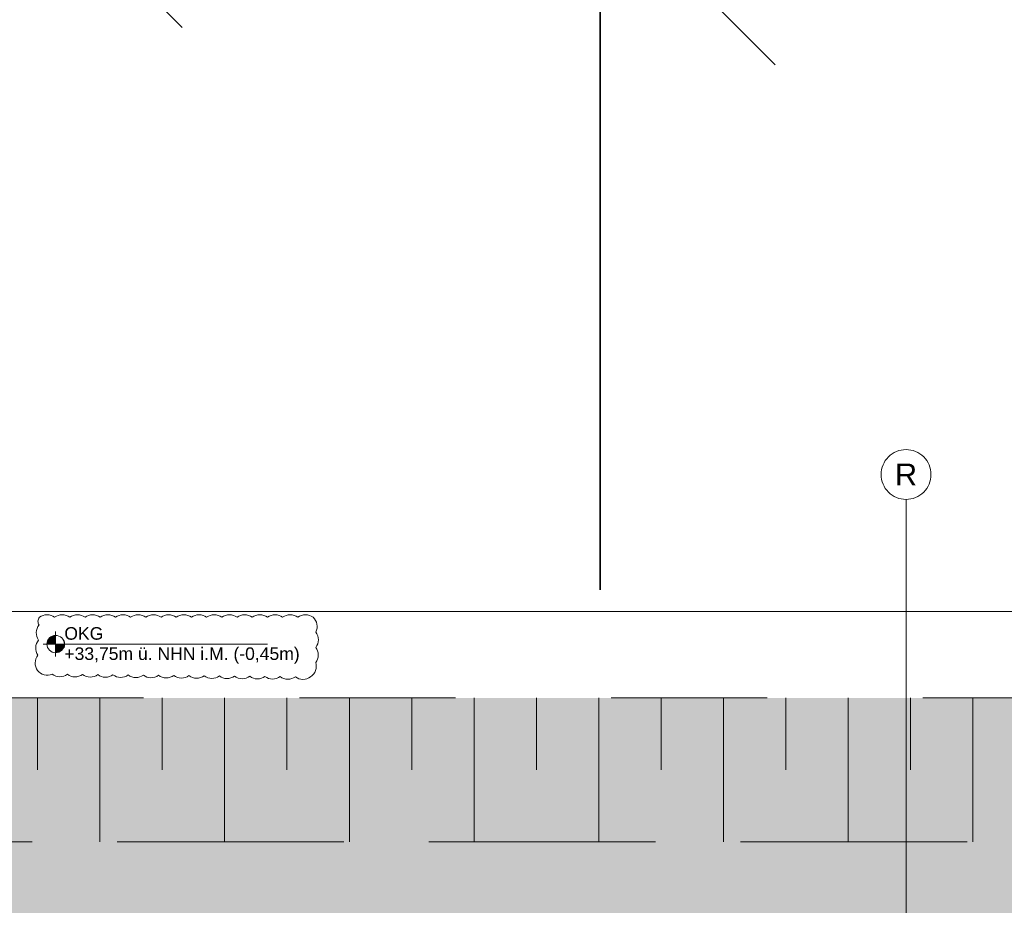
# Model space of a CAD drawing. Header units: metres. Extents: x -3716 to 31, y -1854 to 706.
# Tile 91 of 237: x -2114 to -2016, y 439 to 528. Entities that reach past the tile are written whole.
import ezdxf

# ---------------------------------------------------------------- set-up
doc = ezdxf.new("R2010")
doc.units = ezdxf.units.M
doc.header["$LTSCALE"] = 1.25
doc.header["$PDMODE"] = 1
doc.header["$PDSIZE"] = -2
doc.linetypes.add('Linienart-53', pattern=[5.291531, 3.175, -1.058062, 0.352704, -0.705764])
doc.linetypes.add('VW-01 Strichlinie kurz', pattern=[1.999894, 0.999947, -0.999947])
doc.layers.get('0').update_dxf_attribs({"lineweight": 25})
for name, color, linetype, lineweight in [('30 -32 Gründung-Baugrube', 7, 'VW-01 Strichlinie kurz', 9), ('70 -71 Achsen- 1 Gebäudeachsen', 7, 'Linienart-53', 18), ('70 -72 Beschriftung- 5 Höhenkoten', 7, 'Continuous', 15), ('Keine', 7, 'Continuous', 9)]:
    doc.layers.add(name, color=color, linetype=linetype, lineweight=lineweight)
for name, color, linetype, lineweight, true_color in [('30 -35 Decken- 0 Decken', 7, 'Continuous', 35, 0x00ee00), ('70 -76 Bemaßung- 2 Allgemein', 7, 'Continuous', 5, 0x6666cc), ('70 -77 Revision- 2 Wolken', 7, 'Continuous', 18, 0x944cff)]:
    doc.layers.add(name, color=color, linetype=linetype, lineweight=lineweight, true_color=true_color)
doc.styles.add('Arial', font='arial.ttf')
doc.dimstyles.new('k+k_klein', dxfattribs={"dimtxt": 1.258608, "dimasz": 1.3255, "dimexe": 1.25, "dimexo": 3.75, "dimgap": 0.125, "dimtad": 1, "dimdec": 3, "dimtxsty": 'Arial', "dimblk": 'VW_SLASH', "dimblk1": 'VW_SLASH', "dimblk2": 'VW_SLASH', "dimcen": 0, "dimdle": 0.625, "dimadec": 3, "dimazin": 0, "dimtfac": 0.75, "dimtdec": 3, "dimtix": 1, "dimtmove": 0, "dimatfit": 0, "dimldrblk": 'VW_FILLEDARROW', "dimfxlon": 1, "dimfrac": 2, "dimtolj": 1, "dimarcsym": 0})
doc.dimstyles.new('SIA_DIN1356', dxfattribs={"dimtxt": 1.258608, "dimasz": 2.80603, "dimexe": 2.5, "dimexo": 3.75, "dimgap": 0.625, "dimtad": 1, "dimdec": 3, "dimtxsty": 'Arial', "dimblk": 'VW_SLASH-1', "dimblk1": 'VW_SLASH-1', "dimblk2": 'VW_SLASH-1', "dimcen": 0, "dimdle": 2.5, "dimadec": 3, "dimazin": 0, "dimtfac": 1, "dimtdec": 3, "dimtix": 1, "dimtmove": 0, "dimatfit": 0, "dimldrblk": 'VW_FILLEDARROW-1', "dimfxl": 1, "dimfrac": 2, "dimtolj": 1, "dimarcsym": 0})

# ---------------------------------------------------------------- blocks, each defined once
blk = doc.blocks.new('Gruppe-20')
at = {"layer": '30 -32 Gründung-Baugrube', "color": 7, "transparency": 33554687}
for p, q in [((-144.386, 2.208), (-144.386, 1.6305)), ((-143.886, 2.208), (-143.886, 1.053)), ((-143.386, 2.208), (-143.386, 1.6305)), ((-142.886, 2.208), (-142.886, 1.053)), ((-142.386, 2.208), (-142.386, 1.6305)), ((-141.886, 2.208), (-141.886, 1.053)), ((-141.386, 2.208), (-141.386, 1.6305)), ((-140.886, 2.208), (-140.886, 1.053)), ((-140.386, 2.208), (-140.386, 1.6305)), ((-139.886, 2.208), (-139.886, 1.053)), ((-139.386, 2.208), (-139.386, 1.6305)), ((-138.886, 2.208), (-138.886, 1.053)), ((-138.386, 2.208), (-138.386, 1.6305)), ((-137.886, 2.208), (-137.886, 1.053)), ((-137.386, 2.208), (-137.386, 1.6305)), ((-136.886, 2.208), (-136.886, 1.053))]:
    blk.add_line(p, q, dxfattribs=at)
blk = doc.blocks.new('Gruppe-153')
at = {"layer": '30 -32 Gründung-Baugrube', "color": 7, "transparency": 33554687}
blk.add_blockref('Gruppe-20', (0, 0), dxfattribs=at)
blk = doc.blocks.new('Änderungswolke-9')
at = {"layer": '70 -77 Revision- 2 Wolken', "transparency": 33554687, "flags": 128}
blk.add_lwpolyline([(-1.1075, 0.2275, -0.162278), (-1.0465, 0.2478, -0.162278), (-0.9856, 0.2275, -0.162278), (-0.9246, 0.2478, -0.162278), (-0.8637, 0.2275, -0.162278), (-0.8027, 0.2478, -0.162278), (-0.7417, 0.2275, -0.162278), (-0.6808, 0.2478, -0.162278), (-0.6198, 0.2275, -0.162278), (-0.5589, 0.2478, -0.162278), (-0.4979, 0.2275, -0.162278), (-0.4369, 0.2478, -0.162278), (-0.376, 0.2275, -0.162278), (-0.315, 0.2478, -0.162278), (-0.2541, 0.2275, -0.162278), (-0.1931, 0.2478, -0.162278), (-0.1321, 0.2275, -0.162278), (-0.0712, 0.2478, -0.162278), (-0.0102, 0.2275, -0.162278), (0.0507, 0.2478, -0.162278), (0.1117, 0.2275, -0.162278), (0.1727, 0.2478, -0.162278), (0.2336, 0.2275, -0.162278), (0.2946, 0.2478, -0.162278), (0.3555, 0.2275, -0.162278), (0.4165, 0.2478, -0.162278), (0.4775, 0.2275, -0.162278), (0.5384, 0.2478, -0.162278), (0.5994, 0.2275, -0.162278), (0.6603, 0.2478, -0.162278), (0.7213, 0.2275, -0.162278), (0.7823, 0.2478, -0.162278), (0.8432, 0.2275, -0.162278), (0.9042, 0.2478, -0.162278), (0.9651, 0.2275, -0.162278), (1.0261, 0.2478, -0.162278), (1.0871, 0.2275, -0.162278), (1.1185, 0.1715, -0.162278), (1.1101, 0.1078, -0.162278), (1.13, 0.0467, -0.162278), (1.1092, -0.0141, -0.162278), (1.129, -0.0753, -0.162278), (1.1082, -0.1361, -0.162278), (1.107, -0.2003, -0.162278), (1.0674, -0.251, -0.162278), (1.0063, -0.2706, -0.162278), (0.9455, -0.2496, -0.162278), (0.8843, -0.2693, -0.162278), (0.8236, -0.2483, -0.162278), (0.7624, -0.268, -0.162278), (0.7017, -0.247, -0.162278), (0.6405, -0.2667, -0.162278), (0.5798, -0.2457, -0.162278), (0.5186, -0.2654, -0.162278), (0.4579, -0.2444, -0.162278), (0.3967, -0.264, -0.162278), (0.336, -0.2431, -0.162278), (0.2748, -0.2627, -0.162278), (0.214, -0.2417, -0.162278), (0.1529, -0.2614, -0.162278), (0.0921, -0.2404, -0.162278), (0.031, -0.2601, -0.162278), (-0.0298, -0.2391, -0.162278), (-0.091, -0.2588, -0.162278), (-0.1517, -0.2378, -0.162278), (-0.2129, -0.2575, -0.162278), (-0.2736, -0.2365, -0.162278), (-0.3348, -0.2562, -0.162278), (-0.3955, -0.2352, -0.162278), (-0.4567, -0.2548, -0.162278), (-0.5174, -0.2339, -0.162278), (-0.5786, -0.2535, -0.162278), (-0.6393, -0.2325, -0.162278), (-0.7005, -0.2522, -0.162278), (-0.7613, -0.2312, -0.162278), (-0.8224, -0.2509, -0.162278), (-0.8832, -0.2299, -0.162278), (-0.9443, -0.2496, -0.162278), (-1.0051, -0.2286, -0.162278), (-1.0691, -0.2336, -0.162278), (-1.1234, -0.1992, -0.162278), (-1.1415, -0.1376, -0.162278), (-1.1189, -0.0774, -0.162278), (-1.1369, -0.0157, -0.162278), (-1.1143, 0.0444, -0.162278), (-1.1324, 0.1061, -0.162278), (-1.1098, 0.1663, -0.162278), (-1.1188, 0.1973, -0.162278), (-1.1075, 0.2275)], format="xyb", close=True, dxfattribs=at)
blk = doc.blocks.new('Gruppe-215')
at = {"layer": '70 -72 Beschriftung- 5 Höhenkoten', "linetype": 'Continuous', "lineweight": 0}
h = blk.add_hatch(color=7, dxfattribs=at)
edge = h.paths.add_edge_path()
edge.add_arc((-144.2417, 2.64), 0.07, 90, 180)
edge.add_line((-144.3117, 2.64), (-144.2417, 2.64))
edge.add_line((-144.2417, 2.64), (-144.2417, 2.71))
at = {"layer": '70 -72 Beschriftung- 5 Höhenkoten'}
blk.add_line((-144.2417, 2.54), (-144.2417, 2.74), dxfattribs=at)
at = {"layer": '70 -72 Beschriftung- 5 Höhenkoten', "flags": 128}
for points in [[(-144.2417, 2.71, 0.414214), (-144.3117, 2.64), (-144.2417, 2.64)], [(-144.3117, 2.64, 0.414214), (-144.2417, 2.57), (-144.2417, 2.64)]]:
    blk.add_lwpolyline(points, format="xyb", close=True, dxfattribs=at)
at = {"color": 255, "linetype": 'Continuous'}
blk.add_wipeout([(-144.1717, 2.64), (-143.8552, 2.64), (-143.8552, 2.8023), (-144.1717, 2.8023)], dxfattribs=at).dxf.layer = '70 -72 Beschriftung- 5 Höhenkoten'
at = {"layer": '70 -72 Beschriftung- 5 Höhenkoten', "insert": (-144.1717, 2.7756), "char_height": 0.10069, "attachment_point": 1, "line_spacing_factor": 0.96878, "style": 'Arial'}
blk.add_mtext('OKG', dxfattribs=at)
at = {"color": 255, "linetype": 'Continuous'}
blk.add_wipeout([(-144.1717, 2.4777), (-142.2751, 2.4777), (-142.2751, 2.64), (-144.1717, 2.64)], dxfattribs=at).dxf.layer = '70 -72 Beschriftung- 5 Höhenkoten'
at = {"layer": '70 -72 Beschriftung- 5 Höhenkoten', "linetype": 'Continuous', "lineweight": 0}
h = blk.add_hatch(color=7, dxfattribs=at)
edge = h.paths.add_edge_path()
edge.add_arc((-144.2417, 2.64), 0.07, 270, 360)
edge.add_line((-144.1717, 2.64), (-144.2417, 2.64))
edge.add_line((-144.2417, 2.64), (-144.2417, 2.57))
at = {"layer": '70 -72 Beschriftung- 5 Höhenkoten'}
blk.add_line((-144.3417, 2.64), (-142.5416, 2.64), dxfattribs=at)
at = {"layer": '70 -72 Beschriftung- 5 Höhenkoten', "flags": 128}
for points in [[(-144.1717, 2.64, 0.414214), (-144.2417, 2.71), (-144.2417, 2.64)], [(-144.2417, 2.57, 0.414214), (-144.1717, 2.64), (-144.2417, 2.64)]]:
    blk.add_lwpolyline(points, format="xyb", close=True, dxfattribs=at)
at = {"layer": '70 -77 Revision- 2 Wolken'}
blk.add_blockref('Änderungswolke-9', (-143.2642, 2.6275), dxfattribs=at)
at = {"layer": '70 -72 Beschriftung- 5 Höhenkoten', "insert": (-144.1717, 2.6133), "char_height": 0.100689, "attachment_point": 1, "line_spacing_factor": 0.96878, "style": 'Arial'}
blk.add_mtext('+33,75m ü. NHN i.M. (-0,45m)', dxfattribs=at)
blk = doc.blocks.new('VW_SLASH')
at = {"color": 0, "linetype": 'ByBlock', "lineweight": -2, "transparency": 16777216}
blk.add_line((0.4715, 0), (-1, 0), dxfattribs=at)
at = {"color": 0, "lineweight": 5, "transparency": 16777216, "flags": 128}
blk.add_lwpolyline([(0.5004, 0.5004), (-0.5004, -0.5004)], dxfattribs=at)
blk = doc.blocks.new('*D825')
at = {"layer": '70 -76 Bemaßung- 2 Allgemein', "color": 0, "lineweight": -2}
for p, q in [((-146.5259, 6.3049), (-146.5259, 4.15)), ((-147.6809, 5.1499), (-147.6809, 4.15)), ((-149.0064, 2.9), (-150.3319, 2.9)), ((-146.5259, 2.9), (-147.6809, 2.9)), ((-145.2004, 2.9), (-143.8749, 2.9))]:
    blk.add_line(p, q, dxfattribs=at)
at = {"layer": 'Defpoints', "color": 0}
for p in [(-147.6809, 2.9), (-146.5259, 2.5549), (-147.6809, 1.3999)]:
    blk.add_point(p, dxfattribs=at)
at = {"layer": '70 -76 Bemaßung- 2 Allgemein', "color": 0, "lineweight": -2, "xscale": 1.32550048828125, "yscale": 1.32550048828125, "zscale": 1.32550048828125}
blk.add_blockref('VW_SLASH', (-147.6809, 2.9), dxfattribs=at)
at = {"layer": '70 -76 Bemaßung- 2 Allgemein', "color": 0, "lineweight": -2, "xscale": 1.32550048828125, "yscale": 1.32550048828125, "zscale": 1.32550048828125, "rotation": 180}
blk.add_blockref('VW_SLASH', (-146.5259, 2.9), dxfattribs=at)
at = {"layer": '70 -76 Bemaßung- 2 Allgemein', "color": 0, "insert": (-147.1034, 2.9822), "char_height": 0.100689, "attachment_point": 5, "style": 'Arial'}
blk.add_mtext('\\A1;1,15\\S5^ ;', dxfattribs=at)
blk = doc.blocks.new('VW_FILLEDARROW')
at = {"linetype": 'Continuous', "lineweight": 0, "transparency": 16777216}
blk.add_hatch(color=0, dxfattribs=at).paths.add_polyline_path([(-2.8289, 0.758), (0, 0), (-2.8289, -0.758)])
at = {"color": 0, "lineweight": 5, "transparency": 16777216, "flags": 128}
blk.add_lwpolyline([(-2.8289, 0.758), (0, 0), (-2.8289, -0.758)], close=True, dxfattribs=at)
blk = doc.blocks.new('*D826')
at = {"layer": '70 -76 Bemaßung- 2 Allgemein', "color": 0, "lineweight": -2}
for p, q in [((-146.5259, 6.3049), (-146.5259, 4.15)), ((-71.5461, 4.003), (-71.5461, 4.15)), ((-72.8716, 2.9), (-145.2004, 2.9))]:
    blk.add_line(p, q, dxfattribs=at)
at = {"layer": 'Defpoints', "color": 0}
for p in [(-146.5259, 2.9), (-146.5259, 2.5549), (-71.5461, 0.253)]:
    blk.add_point(p, dxfattribs=at)
at = {"layer": '70 -76 Bemaßung- 2 Allgemein', "color": 0, "lineweight": -2, "xscale": 1.32550048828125, "yscale": 1.32550048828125, "zscale": 1.32550048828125, "rotation": 180}
blk.add_blockref('VW_SLASH', (-146.5259, 2.9), dxfattribs=at)
at = {"layer": '70 -76 Bemaßung- 2 Allgemein', "color": 0, "lineweight": -2, "xscale": 1.32550048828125, "yscale": 1.32550048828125, "zscale": 1.32550048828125}
blk.add_blockref('VW_SLASH', (-71.5461, 2.9), dxfattribs=at)
at = {"layer": '70 -76 Bemaßung- 2 Allgemein', "color": 0, "insert": (-109.036, 2.9831), "char_height": 0.100689, "attachment_point": 5, "style": 'Arial'}
blk.add_mtext('\\A1;74,97\\S98^ ;', dxfattribs=at)
blk = doc.blocks.new('_Achsen (3D)')
at = {"layer": '70 -71 Achsen- 1 Gebäudeachsen', "transparency": 33554687}
blk.add_line((-137.421, 3.8), (-137.421, -46.172), dxfattribs=at)
at = {"color": 255, "transparency": 33554687}
blk.add_wipeout([(-137.421, 4.2), (-137.4014, 4.199), (-137.382, 4.1961), (-137.3629, 4.1913), (-137.3445, 4.1847), (-137.3267, 4.1763), (-137.3099, 4.1663), (-137.2941, 4.1546), (-137.2796, 4.1414), (-137.2664, 4.1268), (-137.2547, 4.1111), (-137.2446, 4.0942), (-137.2362, 4.0765), (-137.2296, 4.058), (-137.2248, 4.039), (-137.222, 4.0196), (-137.221, 4), (-137.222, 3.9804), (-137.2248, 3.9609), (-137.2296, 3.9419), (-137.2362, 3.9234), (-137.2446, 3.9057), (-137.2547, 3.8888), (-137.2664, 3.8731), (-137.2796, 3.8585), (-137.2941, 3.8454), (-137.3099, 3.8337), (-137.3267, 3.8236), (-137.3445, 3.8152), (-137.3629, 3.8086), (-137.382, 3.8038), (-137.4014, 3.8009), (-137.421, 3.8), (-137.4406, 3.8009), (-137.46, 3.8038), (-137.4791, 3.8086), (-137.4975, 3.8152), (-137.5153, 3.8236), (-137.5321, 3.8337), (-137.5479, 3.8454), (-137.5624, 3.8585), (-137.5756, 3.8731), (-137.5873, 3.8888), (-137.5974, 3.9057), (-137.6058, 3.9234), (-137.6124, 3.9419), (-137.6172, 3.9609), (-137.62, 3.9804), (-137.621, 4), (-137.62, 4.0196), (-137.6172, 4.039), (-137.6124, 4.058), (-137.6058, 4.0765), (-137.5974, 4.0942), (-137.5873, 4.1111), (-137.5756, 4.1268), (-137.5624, 4.1414), (-137.5479, 4.1546), (-137.5321, 4.1663), (-137.5153, 4.1763), (-137.4975, 4.1847), (-137.4791, 4.1913), (-137.46, 4.1961), (-137.4406, 4.199)], dxfattribs=at).dxf.layer = 'Keine'
at = {"layer": 'Keine', "transparency": 33554687, "flags": 128}
blk.add_lwpolyline([(-137.421, 4.2), (-137.4014, 4.199), (-137.382, 4.1961), (-137.3629, 4.1913), (-137.3445, 4.1847), (-137.3267, 4.1763), (-137.3099, 4.1663), (-137.2941, 4.1546), (-137.2796, 4.1414), (-137.2664, 4.1268), (-137.2547, 4.1111), (-137.2446, 4.0942), (-137.2362, 4.0765), (-137.2296, 4.058), (-137.2248, 4.039), (-137.222, 4.0196), (-137.221, 4), (-137.222, 3.9804), (-137.2248, 3.9609), (-137.2296, 3.9419), (-137.2362, 3.9234), (-137.2446, 3.9057), (-137.2547, 3.8888), (-137.2664, 3.8731), (-137.2796, 3.8585), (-137.2941, 3.8454), (-137.3099, 3.8337), (-137.3267, 3.8236), (-137.3445, 3.8152), (-137.3629, 3.8086), (-137.382, 3.8038), (-137.4014, 3.8009), (-137.421, 3.8), (-137.4406, 3.8009), (-137.46, 3.8038), (-137.4791, 3.8086), (-137.4975, 3.8152), (-137.5153, 3.8236), (-137.5321, 3.8337), (-137.5479, 3.8454), (-137.5624, 3.8585), (-137.5756, 3.8731), (-137.5873, 3.8888), (-137.5974, 3.9057), (-137.6058, 3.9234), (-137.6124, 3.9419), (-137.6172, 3.9609), (-137.62, 3.9804), (-137.621, 4), (-137.62, 4.0196), (-137.6172, 4.039), (-137.6124, 4.058), (-137.6058, 4.0765), (-137.5974, 4.0942), (-137.5873, 4.1111), (-137.5756, 4.1268), (-137.5624, 4.1414), (-137.5479, 4.1546), (-137.5321, 4.1663), (-137.5153, 4.1763), (-137.4975, 4.1847), (-137.4791, 4.1913), (-137.46, 4.1961), (-137.4406, 4.199)], close=True, dxfattribs=at)
at = {"layer": 'Keine', "transparency": 33554687, "insert": (-137.421, 4), "char_height": 0.1762, "attachment_point": 5, "line_spacing_factor": 0.970891, "style": 'Arial'}
blk.add_mtext('R', dxfattribs=at)
blk = doc.blocks.new('VW_SLASH-1')
at = {"color": 0, "linetype": 'ByBlock', "lineweight": -2, "transparency": 16777216}
blk.add_line((0.8909, 0), (-1, 0), dxfattribs=at)
at = {"color": 0, "lineweight": 20, "transparency": 16777216, "flags": 128}
blk.add_lwpolyline([(0.5001, 0.5001), (-0.5001, -0.5001)], dxfattribs=at)
blk = doc.blocks.new('*D919')
at = {"layer": '30 -35 Decken- 0 Decken', "color": 0, "linetype": 'Continuous', "lineweight": -2}
for p, q in [((-144.6307, 16.549), (-144.6307, 19.3551)), ((-144.6307, 11.733), (-144.6307, 13.743)), ((-141.0801, 13.743), (-142.1307, 13.743)), ((-141.1469, 11.733), (-142.1307, 11.733)), ((-144.6307, 8.927), (-144.6307, 6.1209))]:
    blk.add_line(p, q, dxfattribs=at)
at = {"layer": 'Defpoints', "color": 0}
for p in [(-144.8301, 13.743), (-144.6307, 13.743), (-144.8969, 11.733)]:
    blk.add_point(p, dxfattribs=at)
at = {"layer": '30 -35 Decken- 0 Decken', "color": 0, "lineweight": -2, "xscale": 2.8060302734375, "yscale": 2.8060302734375, "zscale": 2.8060302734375}
for p, rotation in [((-144.6307, 13.743), 270), ((-144.6307, 11.733), 90)]:
    blk.add_blockref('VW_SLASH-1', p, dxfattribs=dict(at, rotation=rotation))
at = {"layer": '30 -35 Decken- 0 Decken', "color": 0, "lineweight": 9, "insert": (-144.7411, 12.738), "char_height": 0.10069, "attachment_point": 5, "rotation": 90, "style": 'Arial'}
blk.add_mtext('\\A1;2,01', dxfattribs=at)
blk = doc.blocks.new('VW_FILLEDARROW-1')
at = {"linetype": 'Continuous', "lineweight": 0, "transparency": 16777216}
blk.add_hatch(color=0, dxfattribs=at).paths.add_polyline_path([(-1.4144, 0.379), (0, 0), (-1.4144, -0.379)])
at = {"color": 0, "lineweight": 5, "transparency": 16777216, "flags": 128}
blk.add_lwpolyline([(-1.4144, 0.379), (0, 0), (-1.4144, -0.379)], close=True, dxfattribs=at)
blk = doc.blocks.new('*D923')
at = {"layer": '30 -35 Decken- 0 Decken', "color": 0, "linetype": 'Continuous', "lineweight": -2}
for p, q in [((-139.8751, 16.099), (-139.8751, 18.9051)), ((-139.8751, 12.138), (-139.8751, 13.293)), ((-136.6445, 13.293), (-137.3751, 13.293)), ((-137.7995, 12.138), (-137.3751, 12.138)), ((-139.8751, 9.332), (-139.8751, 6.5259))]:
    blk.add_line(p, q, dxfattribs=at)
at = {"layer": 'Defpoints', "color": 0}
for p in [(-140.3945, 13.293), (-139.8751, 13.293), (-141.5495, 12.138)]:
    blk.add_point(p, dxfattribs=at)
at = {"layer": '30 -35 Decken- 0 Decken', "color": 0, "lineweight": -2, "xscale": 2.8060302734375, "yscale": 2.8060302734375, "zscale": 2.8060302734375}
for p, rotation in [((-139.8751, 13.293), 270), ((-139.8751, 12.138), 90)]:
    blk.add_blockref('VW_SLASH-1', p, dxfattribs=dict(at, rotation=rotation))
at = {"layer": '30 -35 Decken- 0 Decken', "color": 0, "lineweight": 9, "insert": (-140.0023, 12.7155), "char_height": 0.100689, "attachment_point": 5, "rotation": 90, "style": 'Arial'}
blk.add_mtext('\\A1;1,15\\S5^ ;', dxfattribs=at)
blk = doc.blocks.new('*D924')
at = {"layer": '30 -35 Decken- 0 Decken', "color": 0, "linetype": 'Continuous', "lineweight": -2}
for p, q in [((-139.8751, 14.944), (-139.8751, 17.7501)), ((-139.8751, 11.433), (-139.8751, 12.138)), ((-137.7995, 12.138), (-137.3751, 12.138)), ((-139.071, 11.433), (-137.3751, 11.433)), ((-139.8751, 8.627), (-139.8751, 5.8209))]:
    blk.add_line(p, q, dxfattribs=at)
at = {"layer": 'Defpoints', "color": 0}
for p in [(-141.5495, 12.138), (-139.8751, 12.138), (-142.821, 11.433)]:
    blk.add_point(p, dxfattribs=at)
at = {"layer": '30 -35 Decken- 0 Decken', "color": 0, "lineweight": -2, "xscale": 2.8060302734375, "yscale": 2.8060302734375, "zscale": 2.8060302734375}
for p, rotation in [((-139.8751, 12.138), 270), ((-139.8751, 11.433), 90)]:
    blk.add_blockref('VW_SLASH-1', p, dxfattribs=dict(at, rotation=rotation))
at = {"layer": '30 -35 Decken- 0 Decken', "color": 0, "lineweight": 9, "insert": (-139.9682, 11.7855), "char_height": 0.100689, "attachment_point": 5, "rotation": 90, "style": 'Arial'}
blk.add_mtext('\\A1;70\\S5^ ;', dxfattribs=at)
blk = doc.blocks.new('Gruppe-519')
at = {"layer": '70 -76 Bemaßung- 2 Allgemein'}
for base, p1, p2, text, picture, middle in [((-147.68086, 2.89996), (-146.52586, 2.55488), (-147.68086, 1.39988), '1,15\\S5^ ;', '*D825', (-147.10336, 2.98215)), ((-146.52586, 2.89996), (-71.54606, 0.25296), (-146.52586, 2.55488), '74,97\\S98^ ;', '*D826', (-109.03596, 2.98306))]:
    dim = blk.add_linear_dim(base=base, p1=p1, p2=p2, text=text, dimstyle='k+k_klein', override={"dimtxt": 0.100689, "dimgap": 0.005, "dimdec": 4, "dimpost": '<>', "dimtxsty": 'Arial', "dimtmove": 2}, dxfattribs=at)
    dim.commit()
    dim.dimension.update_dxf_attribs({"geometry": picture, "text_midpoint": middle})
blk = doc.blocks.new('_Feinplanum 2D (2D)')
at = {"layer": '30 -32 Gründung-Baugrube', "linetype": 'Continuous', "lineweight": 0, "true_color": 0xfffdee}
h = blk.add_hatch(color=7, dxfattribs=at)
h.paths.add_polyline_path([(3.234, 2.208), (3.234, -3.2548), (2.984, -4.1878), (2.984, -7.2829), (4.962, -7.2829), (4.962, -10.1329), (2.654, -10.1329), (2.654, -15.1811), (4.962, -15.1811), (4.962, -18.0311), (2.984, -18.0311), (2.984, -43.352), (-34.7423, -43.352), (-34.7423, -45.1048), (-41.1823, -45.1048), (-41.1823, -44.674), (-49.9647, -44.674), (-49.9647, -43.352), (-84.2423, -43.352), (-84.2423, -45.104), (-90.6823, -45.104), (-90.6823, -44.674), (-99.4647, -44.674), (-99.4647, -43.352), (-160.8923, -43.352), (-160.8923, -45.104), (-167.3323, -45.104), (-167.3323, -44.674), (-176.1147, -44.674), (-176.1147, -43.352), (-179.176, -43.352), (-179.176, 2.208), (-156.666, 2.208), (-156.666, 2.5549), (-146.5259, 2.5549), (-146.5259, 2.208), (-52.841, 2.208), (-52.841, 2.398), (-26.376, 2.398), (-26.376, 2.208)])
h.paths.add_polyline_path([(-178.021, 1.053), (-178.021, -42.197), (-174.1147, -42.197), (-174.1147, -42.674), (-171.8747, -42.674), (-171.8747, -42.2278), (-169.9414, -42.2278), (-169.9414, -42.674), (-167.7014, -42.674), (-167.7014, -42.197), (-165.3323, -42.197), (-165.3323, -43.104), (-162.8923, -43.104), (-162.8923, -42.197), (-97.4647, -42.197), (-97.4647, -42.674), (-95.2247, -42.674), (-95.2247, -42.197), (-93.2914, -42.197), (-93.2914, -42.674), (-91.0514, -42.674), (-91.0514, -42.197), (-88.6823, -42.197), (-88.6823, -43.104), (-86.2423, -43.104), (-86.2423, -42.1969), (-53.0011, -42.1969), (-53.0011, -41.897), (-52.9989, -41.897), (-52.9989, -42.1969), (-47.9647, -42.197), (-47.9647, -42.674), (-45.7247, -42.674), (-45.7247, -42.197), (-43.7914, -42.197), (-43.7914, -42.674), (-41.5514, -42.674), (-41.5514, -42.197), (-39.1823, -42.197), (-39.1823, -43.104), (-36.7423, -43.104), (-36.7423, -42.197), (-16.7111, -42.197), (-16.7111, -42.1962), (-13.6303, -42.197), (1.829, -42.197), (1.829, -4.0357), (2.079, -3.1027), (2.079, 1.053), (-16.7111, 1.053), (-27.531, 1.053), (-27.531, 1.243), (-51.686, 1.243), (-51.686, 1.053), (-53.0011, 1.053), (-88.896, 1.053), (-106.641, 1.053), (-147.6809, 1.053), (-147.6809, 1.3999), (-155.511, 1.3999), (-155.511, 1.053)])
at = {"layer": '30 -32 Gründung-Baugrube', "linetype": 'Continuous', "lineweight": 0}
h = blk.add_hatch(color=254, dxfattribs=at)
h.paths.add_polyline_path([(-52.9989, -42.1969), (-53.0011, -42.1969), (-86.2423, -42.1969), (-86.2423, -43.104), (-88.6823, -43.104), (-88.6823, -42.1969), (-88.896, -42.1969), (-88.896, -42.197), (-91.0514, -42.197), (-91.0514, -42.674), (-93.2914, -42.674), (-93.2914, -42.197), (-95.2247, -42.197), (-95.2247, -42.674), (-97.4647, -42.674), (-97.4647, -42.197), (-162.8923, -42.197), (-162.8923, -43.104), (-165.3323, -43.104), (-165.3323, -42.197), (-167.7014, -42.197), (-167.7014, -42.674), (-169.9414, -42.674), (-169.9414, -42.197), (-171.8747, -42.197), (-171.8747, -42.674), (-174.1147, -42.674), (-174.1147, -42.197), (-178.021, -42.197), (-178.021, 1.053), (-106.641, 1.053), (-88.896, 1.053), (-53.0011, 1.053), (-16.7111, 1.053), (2.079, 1.053), (2.079, -3.1027), (1.829, -4.0357), (1.829, -42.197), (-13.6303, -42.197), (-16.7111, -42.1962), (-16.7111, -42.197), (-36.7423, -42.197), (-36.7423, -43.104), (-39.1823, -43.104), (-39.1823, -42.197), (-41.5514, -42.197), (-41.5514, -42.674), (-43.7914, -42.674), (-43.7914, -42.197), (-45.7247, -42.197), (-45.7247, -42.674), (-47.9647, -42.674), (-47.9647, -42.197)])
h.paths.add_polyline_path([(-106.641, 0.253), (-177.221, 0.253), (-177.221, -41.397), (-174.1147, -41.397), (-174.1147, -40.677), (-171.8747, -40.677), (-171.8747, -41.397), (-169.9414, -41.397), (-169.9414, -40.677), (-167.7014, -40.677), (-167.7014, -41.397), (-165.3323, -41.397), (-165.3323, -40.004), (-162.8923, -40.004), (-162.8923, -41.397), (-97.4647, -41.397), (-97.4647, -40.677), (-95.2247, -40.677), (-95.2247, -41.397), (-93.2914, -41.397), (-93.2914, -40.677), (-91.0514, -40.677), (-91.0514, -41.397), (-88.896, -41.397), (-88.896, -41.3969), (-88.6823, -41.3969), (-88.6823, -40.004), (-86.2423, -40.004), (-86.2423, -41.3969), (-71.5461, -41.3969), (-71.5461, 0.253), (-88.896, 0.253)])
h.paths.add_polyline_path([(-70.7461, -41.3969), (-53.0011, -41.3969), (-52.9989, -41.3969), (-47.9647, -41.397), (-47.9647, -40.677), (-45.7247, -40.677), (-45.7247, -41.397), (-43.7914, -41.397), (-43.7914, -40.677), (-41.5514, -40.677), (-41.5514, -41.397), (-39.1823, -41.397), (-39.1823, -40.004), (-36.7423, -40.004), (-36.7423, -41.397), (-16.7111, -41.397), (-16.7111, -41.3976), (1.029, -41.397), (1.029, -3.9304), (1.279, -2.9974), (1.279, 0.253), (-16.7111, 0.253), (-53.0011, 0.253), (-70.7461, 0.253)])
at = {"layer": '30 -32 Gründung-Baugrube', "flags": 128}
for points in [[(3.234, 2.208), (3.234, -3.2548), (2.984, -4.1878), (2.984, -7.2829), (4.962, -7.2829), (4.962, -10.1329), (2.654, -10.1329), (2.654, -15.1811), (4.962, -15.1811), (4.962, -18.0311), (2.984, -18.0311), (2.984, -43.352), (-34.7423, -43.352), (-34.7423, -45.1048), (-41.1823, -45.1048), (-41.1823, -44.674), (-49.9647, -44.674), (-49.9647, -43.352), (-84.2423, -43.352), (-84.2423, -45.104), (-90.6823, -45.104), (-90.6823, -44.674), (-99.4647, -44.674), (-99.4647, -43.352), (-160.8923, -43.352), (-160.8923, -45.104), (-167.3323, -45.104), (-167.3323, -44.674), (-176.1147, -44.674), (-176.1147, -43.352), (-179.176, -43.352), (-179.176, 2.208), (-156.666, 2.208), (-156.666, 2.5549), (-146.5259, 2.5549), (-146.5259, 2.208), (-52.841, 2.208), (-52.841, 2.398), (-26.376, 2.398), (-26.376, 2.208)], [(-178.021, 1.053), (-178.021, -42.197), (-174.1147, -42.197), (-174.1147, -42.674), (-171.8747, -42.674), (-171.8747, -42.2278), (-169.9414, -42.2278), (-169.9414, -42.674), (-167.7014, -42.674), (-167.7014, -42.197), (-165.3323, -42.197), (-165.3323, -43.104), (-162.8923, -43.104), (-162.8923, -42.197), (-97.4647, -42.197), (-97.4647, -42.674), (-95.2247, -42.674), (-95.2247, -42.197), (-93.2914, -42.197), (-93.2914, -42.674), (-91.0514, -42.674), (-91.0514, -42.197), (-88.6823, -42.197), (-88.6823, -43.104), (-86.2423, -43.104), (-86.2423, -42.1969), (-53.0011, -42.1969), (-53.0011, -41.897), (-52.9989, -41.897), (-52.9989, -42.1969), (-47.9647, -42.197), (-47.9647, -42.674), (-45.7247, -42.674), (-45.7247, -42.197), (-43.7914, -42.197), (-43.7914, -42.674), (-41.5514, -42.674), (-41.5514, -42.197), (-39.1823, -42.197), (-39.1823, -43.104), (-36.7423, -43.104), (-36.7423, -42.197), (-16.7111, -42.197), (-16.7111, -42.1962), (-13.6303, -42.197), (1.829, -42.197), (1.829, -4.0357), (2.079, -3.1027), (2.079, 1.053), (-16.7111, 1.053), (-27.531, 1.053), (-27.531, 1.243), (-51.686, 1.243), (-51.686, 1.053), (-53.0011, 1.053), (-88.896, 1.053), (-106.641, 1.053), (-147.6809, 1.053), (-147.6809, 1.3999), (-155.511, 1.3999), (-155.511, 1.053)], [(-52.9989, -42.1969), (-53.0011, -42.1969), (-86.2423, -42.1969), (-86.2423, -43.104), (-88.6823, -43.104), (-88.6823, -42.1969), (-88.896, -42.1969), (-88.896, -42.197), (-91.0514, -42.197), (-91.0514, -42.674), (-93.2914, -42.674), (-93.2914, -42.197), (-95.2247, -42.197), (-95.2247, -42.674), (-97.4647, -42.674), (-97.4647, -42.197), (-162.8923, -42.197), (-162.8923, -43.104), (-165.3323, -43.104), (-165.3323, -42.197), (-167.7014, -42.197), (-167.7014, -42.674), (-169.9414, -42.674), (-169.9414, -42.197), (-171.8747, -42.197), (-171.8747, -42.674), (-174.1147, -42.674), (-174.1147, -42.197), (-178.021, -42.197), (-178.021, 1.053), (-106.641, 1.053), (-88.896, 1.053), (-53.0011, 1.053), (-16.7111, 1.053), (2.079, 1.053), (2.079, -3.1027), (1.829, -4.0357), (1.829, -42.197), (-13.6303, -42.197), (-16.7111, -42.1962), (-16.7111, -42.197), (-36.7423, -42.197), (-36.7423, -43.104), (-39.1823, -43.104), (-39.1823, -42.197), (-41.5514, -42.197), (-41.5514, -42.674), (-43.7914, -42.674), (-43.7914, -42.197), (-45.7247, -42.197), (-45.7247, -42.674), (-47.9647, -42.674), (-47.9647, -42.197)]]:
    blk.add_lwpolyline(points, close=True, dxfattribs=at)
at = {"layer": '30 -32 Gründung-Baugrube', "color": 7}
blk.add_blockref('Gruppe-153', (0, 0), dxfattribs=at)
at = {"layer": '70 -72 Beschriftung- 5 Höhenkoten', "color": 7}
blk.add_blockref('Gruppe-215', (0, 0), dxfattribs=at)
at = {"layer": '70 -76 Bemaßung- 2 Allgemein'}
blk.add_blockref('Gruppe-519', (0, 0), dxfattribs=at)
blk = doc.blocks.new('_FU_2D LP5 (3D)')
at = {"layer": '30 -35 Decken- 0 Decken', "color": 7, "linetype": 'Continuous', "lineweight": 9}
dim = blk.add_linear_dim(base=(-144.63068582, 13.743), p1=(-144.89689271, 11.733), p2=(-144.83010255, 13.743), angle=270, text='2,01', dimstyle='SIA_DIN1356', override={"dimtxt": 0.100689, "dimgap": 0.05, "dimdec": 8, "dimpost": '<>', "dimtxsty": 'Arial', "dimtmove": 2}, dxfattribs=at)
dim.commit()
dim.dimension.update_dxf_attribs({"geometry": '*D919', "text_midpoint": (-144.74114936, 12.738)})
blk = doc.blocks.new('Gruppe-594')
at = {"layer": '30 -35 Decken- 0 Decken', "color": 7, "linetype": 'Continuous', "lineweight": 9}
for base, p1, p2, text, override, picture, middle in [((-139.87507956, 13.293), (-141.54952603, 12.138), (-140.39452603, 13.293), '1,15\\S5^ ;', {"dimtxt": 0.100689, "dimgap": 0.05, "dimdec": 8, "dimpost": '<>', "dimtxsty": 'Arial', "dimtmove": 2}, '*D923', (-140.0022742, 12.7155)), ((-139.87507956, 12.138), (-142.82099996, 11.433), (-141.54952603, 12.138), '70\\S5^ ;', {"dimtxt": 0.100689, "dimgap": 0.025, "dimdec": 8, "dimpost": '<>', "dimtxsty": 'Arial', "dimtmove": 2}, '*D924', (-139.96821222, 11.7855))]:
    dim = blk.add_linear_dim(base=base, p1=p1, p2=p2, angle=270, text=text, dimstyle='SIA_DIN1356', override=override, dxfattribs=at)
    dim.commit()
    dim.dimension.update_dxf_attribs({"geometry": picture, "text_midpoint": middle})
blk = doc.blocks.new('Gruppe-601')
at = {"layer": '30 -35 Decken- 0 Decken', "color": 7}
blk.add_blockref('Gruppe-594', (0, 0), dxfattribs=at)
blk = doc.blocks.new('_Feinplanum 2D-2 (3D)')
at = {"layer": '30 -35 Decken- 0 Decken', "color": 7}
blk.add_blockref('Gruppe-601', (0, 0), dxfattribs=at)

msp = doc.modelspace()

# ---------------------------------------------------------------- block references
at = {"layer": 'Keine', "color": 1, "xscale": 12.5, "yscale": 12.5, "zscale": 12.5}
msp.add_blockref('_Feinplanum 2D (2D)', (-307.659, 432.49), dxfattribs=at)

# ---------------------------------------------------------------- next in the draw order: block references
msp.add_blockref('_Achsen (3D)', (-307.659, 432.49), dxfattribs=at)

# ---------------------------------------------------------------- next in the draw order: block references
msp.add_blockref('_FU_2D LP5 (3D)', (-307.659, 398.181), dxfattribs=at)

# ---------------------------------------------------------------- next in the draw order: block references
msp.add_blockref('_Feinplanum 2D-2 (3D)', (-307.659, 398.181), dxfattribs=at)

doc.saveas('drawing.dxf')
